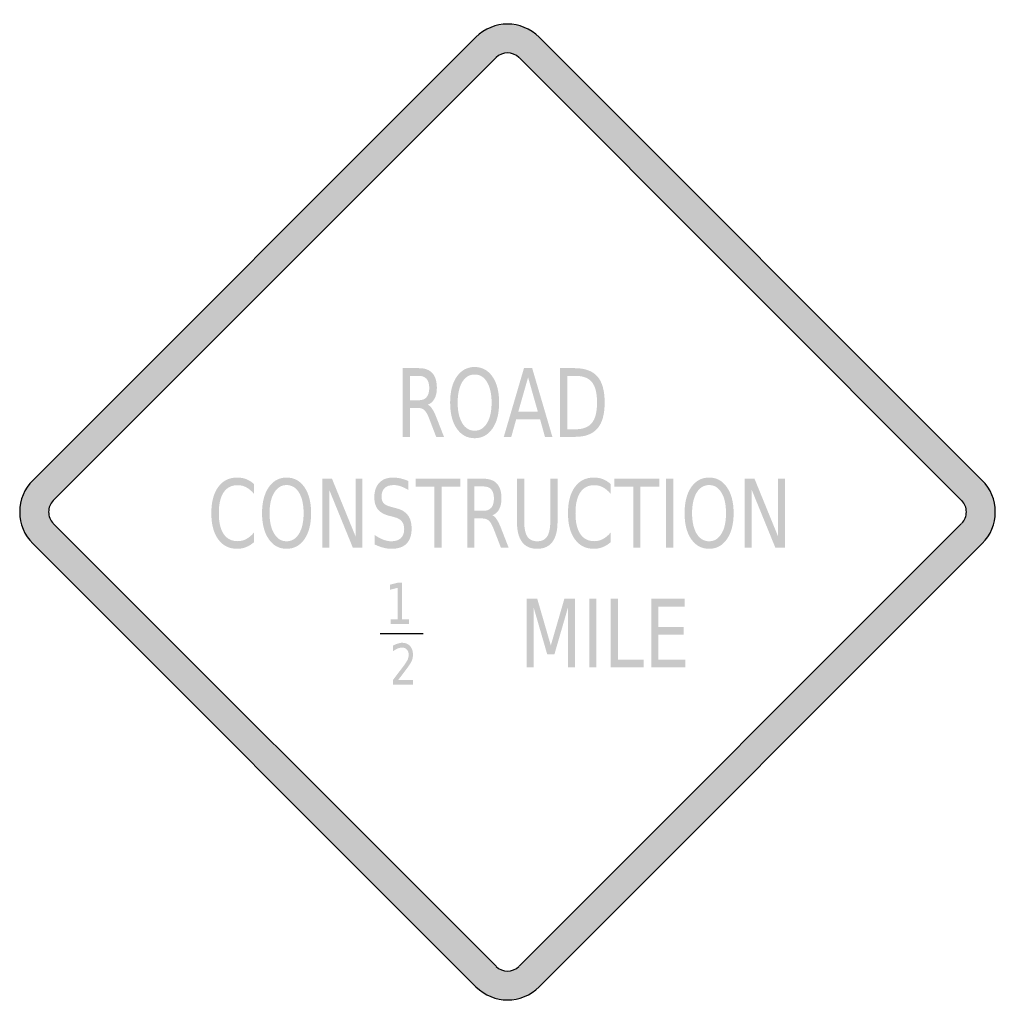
# Model space of a CAD drawing. Header units: inches. Extents: x -0.5 to 0.5, y -0.5 to 0.5.
import ezdxf

# ---------------------------------------------------------------- set-up
doc = ezdxf.new("R2010")
doc.units = ezdxf.units.IN
doc.header["$MEASUREMENT"] = 0

msp = doc.modelspace()

# ---------------------------------------------------------------- hatches: boundary and pattern name
h = msp.add_hatch(color=7)
h.paths.add_polyline_path([(0.0323, 0.4867), (0.4865, 0.0323), (0.4905, 0.0278), (0.4939, 0.0228), (0.4965, 0.0175), (0.4984, 0.012), (0.4995, 0.006), (0.5, 0), (0.4995, -0.006), (0.4984, -0.0118), (0.4965, -0.0175), (0.4939, -0.0228), (0.4905, -0.0278), (0.4865, -0.0323), (0.0323, -0.4867), (0.0278, -0.4907), (0.0227, -0.494), (0.0173, -0.4967), (0.0117, -0.4985), (0.006, -0.4997), (0.0002, -0.5), (-0.0057, -0.4997), (-0.0115, -0.4985), (-0.0172, -0.4967), (-0.0225, -0.494), (-0.0275, -0.4907), (-0.0323, -0.4867), (-0.4867, -0.0323), (-0.4905, -0.0278), (-0.4939, -0.0228), (-0.4965, -0.0175), (-0.4984, -0.0118), (-0.4995, -0.006), (-0.5, 0), (-0.4995, 0.006), (-0.4984, 0.012), (-0.4965, 0.0175), (-0.4939, 0.0228), (-0.4905, 0.0278), (-0.4867, 0.0323), (-0.0323, 0.4867), (-0.0277, 0.4907), (-0.0227, 0.494), (-0.0172, 0.4967), (-0.0117, 0.4985), (-0.0058, 0.4997), (0, 0.5), (0.0058, 0.4997), (0.0117, 0.4985), (0.0172, 0.4967), (0.0227, 0.494), (0.0277, 0.4907), (0.0323, 0.4867)])
h.paths.add_polyline_path([(0.0117, 0.4657), (0.4655, 0.0117), (0.467, 0.0102), (0.4682, 0.0083), (0.4692, 0.0063), (0.4699, 0.0043), (0.4704, 0.0022), (0.4704, 0), (0.4704, -0.0022), (0.4699, -0.0042), (0.4692, -0.0063), (0.4682, -0.0082), (0.467, -0.01), (0.4655, -0.0117), (0.0117, -0.4655), (0.0082, -0.4682), (0.0042, -0.4699), (0, -0.4704), (-0.0042, -0.4699), (-0.0082, -0.4682), (-0.0117, -0.4655), (-0.4655, -0.0117), (-0.467, -0.01), (-0.4682, -0.0082), (-0.4692, -0.0063), (-0.4699, -0.0042), (-0.4704, -0.0022), (-0.4704, 0), (-0.4704, 0.0022), (-0.4699, 0.0043), (-0.4692, 0.0063), (-0.4682, 0.0083), (-0.467, 0.0102), (-0.4655, 0.0117), (-0.0117, 0.4655), (-0.0082, 0.4684), (-0.0042, 0.4699), (0, 0.4705), (0.0042, 0.4699), (0.0082, 0.4684), (0.0117, 0.4657)], flags=0)
h = msp.add_hatch(color=7)
edge = h.paths.add_edge_path()
edge.add_spline(control_points=[(-0.0817, 0.11), (-0.0801, 0.1093), (-0.0786, 0.1078), (-0.0771, 0.1055), (-0.0756, 0.1033), (-0.0741, 0.1002), (-0.0726, 0.0962)], knot_values=[0, 0, 0, 0, 1, 1, 1, 2, 2, 2, 2], degree=3, periodic=0)
edge.add_line((-0.0726, 0.0962), (-0.0651, 0.077))
edge.add_line((-0.0651, 0.077), (-0.0731, 0.077))
edge.add_line((-0.0731, 0.077), (-0.08, 0.095))
edge.add_spline(control_points=[(-0.08, 0.095), (-0.0818, 0.0997), (-0.0835, 0.1029), (-0.0852, 0.1044), (-0.0869, 0.1059), (-0.0892, 0.1067), (-0.0921, 0.1067)], knot_values=[0, 0, 0, 0, 1, 1, 1, 2, 2, 2, 2], degree=3, periodic=0)
edge.add_line((-0.0921, 0.1067), (-0.1001, 0.1067))
edge.add_line((-0.1001, 0.1067), (-0.1001, 0.077))
edge.add_line((-0.1001, 0.077), (-0.1075, 0.077))
edge.add_line((-0.1075, 0.077), (-0.1075, 0.1474))
edge.add_line((-0.1075, 0.1474), (-0.0909, 0.1474))
edge.add_spline(control_points=[(-0.0909, 0.1474), (-0.0847, 0.1474), (-0.08, 0.1457), (-0.077, 0.1423), (-0.074, 0.139), (-0.0724, 0.1339), (-0.0724, 0.1271), (-0.0724, 0.1227), (-0.0732, 0.119), (-0.0748, 0.1161), (-0.0764, 0.1131), (-0.0787, 0.1111), (-0.0817, 0.11)], knot_values=[0, 0, 0, 0, 1, 1, 1, 2, 2, 2, 3, 3, 3, 4, 4, 4, 4], degree=3, periodic=0)
edge = h.paths.add_edge_path(flags=0)
edge.add_line((-0.1001, 0.1395), (-0.1001, 0.1145))
edge.add_line((-0.1001, 0.1145), (-0.0909, 0.1145))
edge.add_spline(control_points=[(-0.0909, 0.1145), (-0.0874, 0.1145), (-0.0847, 0.1156), (-0.0829, 0.1177), (-0.0811, 0.1199), (-0.0802, 0.123), (-0.0802, 0.1271), (-0.0802, 0.1312), (-0.0811, 0.1343), (-0.0829, 0.1364), (-0.0847, 0.1385), (-0.0874, 0.1395), (-0.0909, 0.1395)], knot_values=[0, 0, 0, 0, 1, 1, 1, 2, 2, 2, 3, 3, 3, 4, 4, 4, 4], degree=3, periodic=0)
edge.add_line((-0.0909, 0.1395), (-0.1001, 0.1395))
h = msp.add_hatch(color=7)
edge = h.paths.add_edge_path()
edge.add_spline(control_points=[(-0.0337, 0.1486), (-0.0261, 0.1486), (-0.02, 0.1453), (-0.0154, 0.1387), (-0.0108, 0.1321), (-0.0086, 0.1232), (-0.0086, 0.1121), (-0.0086, 0.101), (-0.0108, 0.0921), (-0.0154, 0.0855), (-0.02, 0.0789), (-0.0261, 0.0756), (-0.0337, 0.0756), (-0.0413, 0.0756), (-0.0474, 0.0789), (-0.052, 0.0855), (-0.0566, 0.0921), (-0.0588, 0.101), (-0.0588, 0.1121), (-0.0588, 0.1232), (-0.0566, 0.1321), (-0.052, 0.1387), (-0.0474, 0.1453), (-0.0413, 0.1486), (-0.0337, 0.1486)], knot_values=[0, 0, 0, 0, 1, 1, 1, 2, 2, 2, 3, 3, 3, 4, 4, 4, 5, 5, 5, 6, 6, 6, 7, 7, 7, 8, 8, 8, 8], degree=3, periodic=0)
edge = h.paths.add_edge_path(flags=0)
edge.add_spline(control_points=[(-0.0337, 0.1409), (-0.039, 0.1409), (-0.0433, 0.1383), (-0.0464, 0.1332), (-0.0495, 0.128), (-0.0511, 0.121), (-0.0511, 0.1121), (-0.0511, 0.1032), (-0.0495, 0.0962), (-0.0464, 0.0911), (-0.0433, 0.0859), (-0.039, 0.0833), (-0.0337, 0.0833), (-0.0283, 0.0833), (-0.0241, 0.0859), (-0.021, 0.0911), (-0.0179, 0.0962), (-0.0163, 0.1032), (-0.0163, 0.1121), (-0.0163, 0.121), (-0.0179, 0.128), (-0.021, 0.1332), (-0.0241, 0.1383), (-0.0283, 0.1409), (-0.0337, 0.1409)], knot_values=[0, 0, 0, 0, 1, 1, 1, 2, 2, 2, 3, 3, 3, 4, 4, 4, 5, 5, 5, 6, 6, 6, 7, 7, 7, 8, 8, 8, 8], degree=3, periodic=0)
h = msp.add_hatch(color=7)
h.paths.add_polyline_path([(0.0169, 0.1474), (0.0253, 0.1474), (0.046, 0.077), (0.0384, 0.077), (0.0334, 0.095), (0.0089, 0.095), (0.0039, 0.077), (-0.0038, 0.077), (0.0169, 0.1474)])
h.paths.add_polyline_path([(0.0211, 0.138), (0.0111, 0.1029), (0.0311, 0.1029), (0.0211, 0.138)], flags=0)
h = msp.add_hatch(color=7)
edge = h.paths.add_edge_path()
edge.add_line((0.0539, 0.1474), (0.069, 0.1474))
edge.add_spline(control_points=[(0.069, 0.1474), (0.0795, 0.1474), (0.0872, 0.1445), (0.0922, 0.1389), (0.0971, 0.1332), (0.0996, 0.1243), (0.0996, 0.1122), (0.0996, 0.1001), (0.0971, 0.0912), (0.0921, 0.0855), (0.0872, 0.0798), (0.0795, 0.077), (0.069, 0.077)], knot_values=[0, 0, 0, 0, 1, 1, 1, 2, 2, 2, 3, 3, 3, 4, 4, 4, 4], degree=3, periodic=0)
edge.add_line((0.069, 0.077), (0.0539, 0.077))
edge.add_line((0.0539, 0.077), (0.0539, 0.1474))
edge = h.paths.add_edge_path(flags=0)
edge.add_line((0.0612, 0.1395), (0.0612, 0.0848))
edge.add_line((0.0612, 0.0848), (0.0701, 0.0848))
edge.add_spline(control_points=[(0.0701, 0.0848), (0.0776, 0.0848), (0.0831, 0.087), (0.0866, 0.0914), (0.0901, 0.0958), (0.0918, 0.1027), (0.0918, 0.1122), (0.0918, 0.1217), (0.0901, 0.1286), (0.0866, 0.133), (0.0831, 0.1373), (0.0776, 0.1395), (0.0701, 0.1395)], knot_values=[0, 0, 0, 0, 1, 1, 1, 2, 2, 2, 3, 3, 3, 4, 4, 4, 4], degree=3, periodic=0)
edge.add_line((0.0701, 0.1395), (0.0612, 0.1395))
h = msp.add_hatch(color=7)
edge = h.paths.add_edge_path()
edge.add_line((-0.2598, 0.0286), (-0.2598, 0.0186))
edge.add_spline(control_points=[(-0.2598, 0.0186), (-0.2623, 0.0216), (-0.265, 0.0238), (-0.2678, 0.0253), (-0.2706, 0.0268), (-0.2735, 0.0275), (-0.2767, 0.0275), (-0.2829, 0.0275), (-0.2877, 0.025), (-0.291, 0.0201), (-0.2943, 0.0152), (-0.2959, 0.0081), (-0.2959, -0.0012), (-0.2959, -0.0105), (-0.2943, -0.0176), (-0.291, -0.0225), (-0.2877, -0.0274), (-0.2829, -0.0299), (-0.2767, -0.0299), (-0.2735, -0.0299), (-0.2706, -0.0292), (-0.2678, -0.0277), (-0.265, -0.0262), (-0.2623, -0.024), (-0.2598, -0.021)], knot_values=[0, 0, 0, 0, 1, 1, 1, 2, 2, 2, 3, 3, 3, 4, 4, 4, 5, 5, 5, 6, 6, 6, 7, 7, 7, 8, 8, 8, 8], degree=3, periodic=0)
edge.add_line((-0.2598, -0.021), (-0.2598, -0.0309))
edge.add_spline(control_points=[(-0.2598, -0.0309), (-0.2624, -0.0332), (-0.2651, -0.0349), (-0.268, -0.036), (-0.2709, -0.0372), (-0.2739, -0.0377), (-0.2771, -0.0377), (-0.2854, -0.0377), (-0.2918, -0.0345), (-0.2966, -0.0279), (-0.3013, -0.0214), (-0.3036, -0.0125), (-0.3036, -0.0012), (-0.3036, 0.0101), (-0.3013, 0.019), (-0.2966, 0.0255), (-0.2918, 0.0321), (-0.2854, 0.0353), (-0.2771, 0.0353), (-0.2739, 0.0353), (-0.2708, 0.0348), (-0.2679, 0.0337), (-0.265, 0.0325), (-0.2623, 0.0309), (-0.2598, 0.0286)], knot_values=[0, 0, 0, 0, 1, 1, 1, 2, 2, 2, 3, 3, 3, 4, 4, 4, 5, 5, 5, 6, 6, 6, 7, 7, 7, 8, 8, 8, 8], degree=3, periodic=0)
h = msp.add_hatch(color=7)
edge = h.paths.add_edge_path()
edge.add_spline(control_points=[(-0.2264, 0.0353), (-0.2188, 0.0353), (-0.2127, 0.032), (-0.2081, 0.0254), (-0.2036, 0.0188), (-0.2013, 0.0099), (-0.2013, -0.0012), (-0.2013, -0.0123), (-0.2036, -0.0212), (-0.2081, -0.0278), (-0.2127, -0.0344), (-0.2188, -0.0377), (-0.2264, -0.0377), (-0.2341, -0.0377), (-0.2402, -0.0344), (-0.2447, -0.0278), (-0.2493, -0.0212), (-0.2516, -0.0124), (-0.2516, -0.0012), (-0.2516, 0.0099), (-0.2493, 0.0188), (-0.2447, 0.0254), (-0.2402, 0.032), (-0.2341, 0.0353), (-0.2264, 0.0353)], knot_values=[0, 0, 0, 0, 1, 1, 1, 2, 2, 2, 3, 3, 3, 4, 4, 4, 5, 5, 5, 6, 6, 6, 7, 7, 7, 8, 8, 8, 8], degree=3, periodic=0)
edge = h.paths.add_edge_path(flags=0)
edge.add_spline(control_points=[(-0.2264, 0.0276), (-0.2318, 0.0276), (-0.236, 0.025), (-0.2391, 0.0199), (-0.2423, 0.0147), (-0.2439, 0.0077), (-0.2439, -0.0012), (-0.2439, -0.0101), (-0.2423, -0.0171), (-0.2391, -0.0223), (-0.236, -0.0274), (-0.2318, -0.03), (-0.2264, -0.03), (-0.2211, -0.03), (-0.2169, -0.0274), (-0.2137, -0.0223), (-0.2106, -0.0171), (-0.209, -0.0101), (-0.209, -0.0012), (-0.209, 0.0077), (-0.2106, 0.0147), (-0.2137, 0.0199), (-0.2169, 0.025), (-0.2211, 0.0276), (-0.2264, 0.0276)], knot_values=[0, 0, 0, 0, 1, 1, 1, 2, 2, 2, 3, 3, 3, 4, 4, 4, 5, 5, 5, 6, 6, 6, 7, 7, 7, 8, 8, 8, 8], degree=3, periodic=0)
for points in [[(-0.1898, 0.0341), (-0.1799, 0.0341), (-0.1558, -0.0249), (-0.1558, 0.0341), (-0.1487, 0.0341), (-0.1487, -0.0364), (-0.1586, -0.0364), (-0.1827, 0.0226), (-0.1827, -0.0364), (-0.1898, -0.0364), (-0.1898, 0.0341)], [(-0.0942, 0.0341), (-0.0483, 0.0341), (-0.0483, 0.026), (-0.0676, 0.026), (-0.0676, -0.0364), (-0.075, -0.0364), (-0.075, 0.026), (-0.0942, 0.026), (-0.0942, 0.0341)], [(0.1096, 0.0341), (0.1556, 0.0341), (0.1556, 0.026), (0.1363, 0.026), (0.1363, -0.0364), (0.1289, -0.0364), (0.1289, 0.026), (0.1096, 0.026), (0.1096, 0.0341)], [(0.1626, 0.0341), (0.17, 0.0341), (0.17, -0.0364), (0.1626, -0.0364), (0.1626, 0.0341)], [(0.2432, 0.0341), (0.2532, 0.0341), (0.2773, -0.0249), (0.2773, 0.0341), (0.2844, 0.0341), (0.2844, -0.0364), (0.2745, -0.0364), (0.2504, 0.0226), (0.2504, -0.0364), (0.2432, -0.0364), (0.2432, 0.0341)], [(-0.1198, -0.1099), (-0.1126, -0.1099), (-0.1126, -0.0777), (-0.1205, -0.0797), (-0.1205, -0.0745), (-0.1127, -0.0725), (-0.1083, -0.0725), (-0.1083, -0.1099), (-0.1011, -0.1099), (-0.1011, -0.1147), (-0.1198, -0.1147), (-0.1198, -0.1099)], [(0.0196, -0.0889), (0.0305, -0.0889), (0.0444, -0.1368), (0.0583, -0.0889), (0.0693, -0.0889), (0.0693, -0.1593), (0.0621, -0.1593), (0.0621, -0.0975), (0.0481, -0.1458), (0.0407, -0.1458), (0.0267, -0.0975), (0.0267, -0.1593), (0.0196, -0.1593), (0.0196, -0.0889)], [(0.0839, -0.0889), (0.0912, -0.0889), (0.0912, -0.1593), (0.0839, -0.1593), (0.0839, -0.0889)], [(0.1058, -0.0889), (0.1132, -0.0889), (0.1132, -0.1513), (0.1396, -0.1513), (0.1396, -0.1593), (0.1058, -0.1593), (0.1058, -0.0889)], [(0.1473, -0.0889), (0.1817, -0.0889), (0.1817, -0.0969), (0.1547, -0.0969), (0.1547, -0.1177), (0.1806, -0.1177), (0.1806, -0.1258), (0.1547, -0.1258), (0.1547, -0.1513), (0.1824, -0.1513), (0.1824, -0.1593), (0.1473, -0.1593), (0.1473, -0.0889)]]:
    msp.add_hatch(color=7).paths.add_polyline_path(points)
h = msp.add_hatch(color=7)
edge = h.paths.add_edge_path()
edge.add_line((-0.1015, 0.0317), (-0.1015, 0.0225))
edge.add_spline(control_points=[(-0.1015, 0.0225), (-0.1043, 0.0242), (-0.1069, 0.0255), (-0.1094, 0.0263), (-0.1119, 0.0272), (-0.1143, 0.0276), (-0.1166, 0.0276), (-0.1206, 0.0276), (-0.1237, 0.0266), (-0.1259, 0.0246), (-0.128, 0.0226), (-0.1291, 0.0197), (-0.1291, 0.016), (-0.1291, 0.0129), (-0.1284, 0.0105), (-0.1269, 0.0089), (-0.1255, 0.0074), (-0.1228, 0.0061), (-0.1187, 0.0051)], knot_values=[0, 0, 0, 0, 1, 1, 1, 2, 2, 2, 3, 3, 3, 4, 4, 4, 5, 5, 5, 6, 6, 6, 6], degree=3, periodic=0)
edge.add_line((-0.1187, 0.0051), (-0.1143, 0.0039))
edge.add_spline(control_points=[(-0.1143, 0.0039), (-0.1088, 0.0026), (-0.1048, 0.0002), (-0.1022, -0.0032), (-0.0996, -0.0066), (-0.0983, -0.0112), (-0.0983, -0.0169), (-0.0983, -0.0238), (-0.1, -0.0289), (-0.1035, -0.0324), (-0.107, -0.036), (-0.1122, -0.0377), (-0.119, -0.0377), (-0.1216, -0.0377), (-0.1244, -0.0373), (-0.1273, -0.0366), (-0.1302, -0.0358), (-0.1332, -0.0347), (-0.1363, -0.0332)], knot_values=[0, 0, 0, 0, 1, 1, 1, 2, 2, 2, 3, 3, 3, 4, 4, 4, 5, 5, 5, 6, 6, 6, 6], degree=3, periodic=0)
edge.add_line((-0.1363, -0.0332), (-0.1363, -0.0234))
edge.add_spline(control_points=[(-0.1363, -0.0234), (-0.1333, -0.0256), (-0.1304, -0.0272), (-0.1275, -0.0283), (-0.1246, -0.0294), (-0.1218, -0.03), (-0.119, -0.03), (-0.1149, -0.03), (-0.1116, -0.0289), (-0.1093, -0.0268), (-0.107, -0.0246), (-0.1059, -0.0216), (-0.1059, -0.0176), (-0.1059, -0.0142), (-0.1067, -0.0115), (-0.1084, -0.0095), (-0.11, -0.0076), (-0.1127, -0.0061), (-0.1165, -0.0051)], knot_values=[0, 0, 0, 0, 1, 1, 1, 2, 2, 2, 3, 3, 3, 4, 4, 4, 5, 5, 5, 6, 6, 6, 6], degree=3, periodic=0)
edge.add_line((-0.1165, -0.0051), (-0.1209, -0.004))
edge.add_spline(control_points=[(-0.1209, -0.004), (-0.1264, -0.0026), (-0.1304, -0.0004), (-0.1328, 0.0026), (-0.1353, 0.0057), (-0.1365, 0.0099), (-0.1365, 0.0152), (-0.1365, 0.0215), (-0.1348, 0.0264), (-0.1314, 0.03), (-0.128, 0.0335), (-0.1234, 0.0353), (-0.1174, 0.0353), (-0.1149, 0.0353), (-0.1123, 0.035), (-0.1096, 0.0344), (-0.107, 0.0338), (-0.1043, 0.0329), (-0.1015, 0.0317)], knot_values=[0, 0, 0, 0, 1, 1, 1, 2, 2, 2, 3, 3, 3, 4, 4, 4, 5, 5, 5, 6, 6, 6, 6], degree=3, periodic=0)
h = msp.add_hatch(color=7)
edge = h.paths.add_edge_path()
edge.add_spline(control_points=[(-0.0155, -0.0033), (-0.0139, -0.004), (-0.0124, -0.0055), (-0.0109, -0.0078), (-0.0094, -0.01), (-0.0079, -0.0132), (-0.0064, -0.0171)], knot_values=[0, 0, 0, 0, 1, 1, 1, 2, 2, 2, 2], degree=3, periodic=0)
edge.add_line((-0.0064, -0.0171), (0.0011, -0.0364))
edge.add_line((0.0011, -0.0364), (-0.0068, -0.0364))
edge.add_line((-0.0068, -0.0364), (-0.0138, -0.0183))
edge.add_spline(control_points=[(-0.0138, -0.0183), (-0.0156, -0.0136), (-0.0173, -0.0104), (-0.019, -0.0089), (-0.0207, -0.0074), (-0.023, -0.0066), (-0.0259, -0.0066)], knot_values=[0, 0, 0, 0, 1, 1, 1, 2, 2, 2, 2], degree=3, periodic=0)
edge.add_line((-0.0259, -0.0066), (-0.0339, -0.0066))
edge.add_line((-0.0339, -0.0066), (-0.0339, -0.0364))
edge.add_line((-0.0339, -0.0364), (-0.0413, -0.0364))
edge.add_line((-0.0413, -0.0364), (-0.0413, 0.0341))
edge.add_line((-0.0413, 0.0341), (-0.0247, 0.0341))
edge.add_spline(control_points=[(-0.0247, 0.0341), (-0.0185, 0.0341), (-0.0138, 0.0324), (-0.0108, 0.029), (-0.0077, 0.0256), (-0.0062, 0.0206), (-0.0062, 0.0138), (-0.0062, 0.0093), (-0.007, 0.0057), (-0.0086, 0.0027), (-0.0101, -0.0002), (-0.0125, -0.0022), (-0.0155, -0.0033)], knot_values=[0, 0, 0, 0, 1, 1, 1, 2, 2, 2, 3, 3, 3, 4, 4, 4, 4], degree=3, periodic=0)
edge = h.paths.add_edge_path(flags=0)
edge.add_line((-0.0339, 0.0262), (-0.0339, 0.0012))
edge.add_line((-0.0339, 0.0012), (-0.0247, 0.0012))
edge.add_spline(control_points=[(-0.0247, 0.0012), (-0.0211, 0.0012), (-0.0184, 0.0023), (-0.0166, 0.0044), (-0.0148, 0.0065), (-0.0139, 0.0097), (-0.0139, 0.0138), (-0.0139, 0.0179), (-0.0148, 0.021), (-0.0166, 0.0231), (-0.0184, 0.0252), (-0.0211, 0.0262), (-0.0247, 0.0262)], knot_values=[0, 0, 0, 0, 1, 1, 1, 2, 2, 2, 3, 3, 3, 4, 4, 4, 4], degree=3, periodic=0)
edge.add_line((-0.0247, 0.0262), (-0.0339, 0.0262))
h = msp.add_hatch(color=7)
edge = h.paths.add_edge_path()
edge.add_line((0.0097, 0.0341), (0.0171, 0.0341))
edge.add_line((0.0171, 0.0341), (0.0171, -0.0087))
edge.add_spline(control_points=[(0.0171, -0.0087), (0.0171, -0.0163), (0.0181, -0.0217), (0.0202, -0.025), (0.0224, -0.0283), (0.0258, -0.03), (0.0305, -0.03), (0.0352, -0.03), (0.0386, -0.0283), (0.0407, -0.025), (0.0428, -0.0217), (0.0439, -0.0163), (0.0439, -0.0087)], knot_values=[0, 0, 0, 0, 1, 1, 1, 2, 2, 2, 3, 3, 3, 4, 4, 4, 4], degree=3, periodic=0)
edge.add_line((0.0439, -0.0087), (0.0439, 0.0341))
edge.add_line((0.0439, 0.0341), (0.0513, 0.0341))
edge.add_line((0.0513, 0.0341), (0.0513, -0.0099))
edge.add_spline(control_points=[(0.0513, -0.0099), (0.0513, -0.0191), (0.0495, -0.026), (0.046, -0.0307), (0.0425, -0.0354), (0.0373, -0.0377), (0.0305, -0.0377), (0.0236, -0.0377), (0.0184, -0.0354), (0.0149, -0.0307), (0.0114, -0.026), (0.0097, -0.0191), (0.0097, -0.0099)], knot_values=[0, 0, 0, 0, 1, 1, 1, 2, 2, 2, 3, 3, 3, 4, 4, 4, 4], degree=3, periodic=0)
edge.add_line((0.0097, -0.0099), (0.0097, 0.0341))
h = msp.add_hatch(color=7)
edge = h.paths.add_edge_path()
edge.add_line((0.1058, 0.0286), (0.1058, 0.0186))
edge.add_spline(control_points=[(0.1058, 0.0186), (0.1033, 0.0216), (0.1006, 0.0238), (0.0978, 0.0253), (0.095, 0.0268), (0.0921, 0.0275), (0.0889, 0.0275), (0.0827, 0.0275), (0.0779, 0.025), (0.0746, 0.0201), (0.0713, 0.0152), (0.0697, 0.0081), (0.0697, -0.0012), (0.0697, -0.0105), (0.0713, -0.0176), (0.0746, -0.0225), (0.0779, -0.0274), (0.0827, -0.0299), (0.0889, -0.0299), (0.0921, -0.0299), (0.095, -0.0292), (0.0978, -0.0277), (0.1006, -0.0262), (0.1033, -0.024), (0.1058, -0.021)], knot_values=[0, 0, 0, 0, 1, 1, 1, 2, 2, 2, 3, 3, 3, 4, 4, 4, 5, 5, 5, 6, 6, 6, 7, 7, 7, 8, 8, 8, 8], degree=3, periodic=0)
edge.add_line((0.1058, -0.021), (0.1058, -0.0309))
edge.add_spline(control_points=[(0.1058, -0.0309), (0.1032, -0.0332), (0.1005, -0.0349), (0.0976, -0.036), (0.0947, -0.0372), (0.0917, -0.0377), (0.0885, -0.0377), (0.0802, -0.0377), (0.0738, -0.0345), (0.069, -0.0279), (0.0643, -0.0214), (0.062, -0.0125), (0.062, -0.0012), (0.062, 0.0101), (0.0643, 0.019), (0.069, 0.0255), (0.0738, 0.0321), (0.0802, 0.0353), (0.0885, 0.0353), (0.0917, 0.0353), (0.0948, 0.0348), (0.0977, 0.0337), (0.1006, 0.0325), (0.1033, 0.0309), (0.1058, 0.0286)], knot_values=[0, 0, 0, 0, 1, 1, 1, 2, 2, 2, 3, 3, 3, 4, 4, 4, 5, 5, 5, 6, 6, 6, 7, 7, 7, 8, 8, 8, 8], degree=3, periodic=0)
h = msp.add_hatch(color=7)
edge = h.paths.add_edge_path()
edge.add_spline(control_points=[(0.2066, 0.0353), (0.2143, 0.0353), (0.2204, 0.032), (0.2249, 0.0254), (0.2295, 0.0188), (0.2318, 0.0099), (0.2318, -0.0012), (0.2318, -0.0123), (0.2295, -0.0212), (0.2249, -0.0278), (0.2204, -0.0344), (0.2143, -0.0377), (0.2066, -0.0377), (0.199, -0.0377), (0.1929, -0.0344), (0.1883, -0.0278), (0.1838, -0.0212), (0.1815, -0.0124), (0.1815, -0.0012), (0.1815, 0.0099), (0.1838, 0.0188), (0.1883, 0.0254), (0.1929, 0.032), (0.199, 0.0353), (0.2066, 0.0353)], knot_values=[0, 0, 0, 0, 1, 1, 1, 2, 2, 2, 3, 3, 3, 4, 4, 4, 5, 5, 5, 6, 6, 6, 7, 7, 7, 8, 8, 8, 8], degree=3, periodic=0)
edge = h.paths.add_edge_path(flags=0)
edge.add_spline(control_points=[(0.2066, 0.0276), (0.2013, 0.0276), (0.1971, 0.025), (0.1939, 0.0199), (0.1908, 0.0147), (0.1892, 0.0077), (0.1892, -0.0012), (0.1892, -0.0101), (0.1908, -0.0171), (0.1939, -0.0223), (0.1971, -0.0274), (0.2013, -0.03), (0.2066, -0.03), (0.212, -0.03), (0.2162, -0.0274), (0.2193, -0.0223), (0.2225, -0.0171), (0.224, -0.0101), (0.224, -0.0012), (0.224, 0.0077), (0.2225, 0.0147), (0.2193, 0.0199), (0.2162, 0.025), (0.212, 0.0276), (0.2066, 0.0276)], knot_values=[0, 0, 0, 0, 1, 1, 1, 2, 2, 2, 3, 3, 3, 4, 4, 4, 5, 5, 5, 6, 6, 6, 7, 7, 7, 8, 8, 8, 8], degree=3, periodic=0)
h = msp.add_hatch(color=7)
edge = h.paths.add_edge_path()
edge.add_line((-0.1121, -0.1722), (-0.0967, -0.1722))
edge.add_line((-0.0967, -0.1722), (-0.0967, -0.1771))
edge.add_line((-0.0967, -0.1771), (-0.1174, -0.1771))
edge.add_line((-0.1174, -0.1771), (-0.1174, -0.1722))
edge.add_spline(control_points=[(-0.1174, -0.1722), (-0.1157, -0.17), (-0.1135, -0.167), (-0.1106, -0.1632), (-0.1077, -0.1594), (-0.1058, -0.157), (-0.1051, -0.1559), (-0.1037, -0.1538), (-0.1027, -0.1521), (-0.1021, -0.1507), (-0.1016, -0.1492), (-0.1013, -0.1478), (-0.1013, -0.1465), (-0.1013, -0.1442), (-0.1019, -0.1424), (-0.1031, -0.141), (-0.1043, -0.1396), (-0.1059, -0.1389), (-0.1079, -0.1389), (-0.1093, -0.1389), (-0.1107, -0.1392), (-0.1123, -0.1398), (-0.1138, -0.1404), (-0.1154, -0.1414), (-0.1172, -0.1426)], knot_values=[0, 0, 0, 0, 1, 1, 1, 2, 2, 2, 3, 3, 3, 4, 4, 4, 5, 5, 5, 6, 6, 6, 7, 7, 7, 8, 8, 8, 8], degree=3, periodic=0)
edge.add_line((-0.1172, -0.1426), (-0.1172, -0.1368))
edge.add_spline(control_points=[(-0.1172, -0.1368), (-0.1154, -0.1359), (-0.1137, -0.1352), (-0.1122, -0.1348), (-0.1107, -0.1343), (-0.1092, -0.134), (-0.108, -0.134), (-0.1046, -0.134), (-0.1019, -0.1351), (-0.0999, -0.1373), (-0.0979, -0.1395), (-0.0969, -0.1424), (-0.0969, -0.1461), (-0.0969, -0.1478), (-0.0971, -0.1495), (-0.0976, -0.151), (-0.0981, -0.1526), (-0.099, -0.1544), (-0.1004, -0.1565)], knot_values=[0, 0, 0, 0, 1, 1, 1, 2, 2, 2, 3, 3, 3, 4, 4, 4, 5, 5, 5, 6, 6, 6, 6], degree=3, periodic=0)
edge.add_spline(control_points=[(-0.1004, -0.1565), (-0.1007, -0.1571), (-0.1019, -0.1587), (-0.1038, -0.1613), (-0.1058, -0.1639), (-0.1085, -0.1675), (-0.1121, -0.1722)], knot_values=[0, 0, 0, 0, 1, 1, 1, 2, 2, 2, 2], degree=3, periodic=0)

# ---------------------------------------------------------------- linework, layer by layer
at = {"color": 7}
for p, q in [((-0.4867, 0.0323), (-0.0323, 0.4867)), ((0.0323, 0.4867), (0.4867, 0.0323)), ((-0.4656, 0.0118), (-0.0117, 0.4656)), ((0.0118, 0.4656), (0.4655, 0.0118)), ((-0.0117, -0.4655), (-0.4656, -0.0117)), ((0.4655, -0.0117), (0.0118, -0.4655)), ((-0.0323, -0.4866), (-0.4867, -0.0323)), ((0.4867, -0.0323), (0.0323, -0.4866)), ((-0.1306, -0.1246), (-0.0864, -0.1246))]:
    msp.add_line(p, q, dxfattribs=at)
for points in [[(0.0324, 0.4866), (0.0145, 0.5045), (-0.0145, 0.5045), (-0.0324, 0.4866)], [(0.0117, 0.4656), (0.0052, 0.4721), (-0.0052, 0.4721), (-0.0117, 0.4656)], [(-0.0117, -0.4656), (-0.0052, -0.472), (0.0052, -0.472), (0.0117, -0.4656)], [(-0.0323, -0.4866), (-0.0144, -0.5045), (0.0146, -0.5045), (0.0325, -0.4866)]]:
    msp.add_open_spline(points, degree=3, dxfattribs=at)
for points in [[(-0.4866, 0.0324), (-0.4952, 0.0238), (-0.5, 0.0122), (-0.5, 0), (-0.5, -0.0121), (-0.4952, -0.0238), (-0.4866, -0.0323)], [(0.4866, -0.0323), (0.4952, -0.0238), (0.5, -0.0121), (0.5, 0), (0.5, 0.0122), (0.4952, 0.0238), (0.4866, 0.0324)], [(-0.4656, 0.0117), (-0.4687, 0.0086), (-0.4704, 0.0044), (-0.4704, 0), (-0.4704, -0.0043), (-0.4687, -0.0085), (-0.4656, -0.0116)], [(0.4656, -0.0116), (0.4687, -0.0085), (0.4704, -0.0043), (0.4704, 0), (0.4704, 0.0044), (0.4687, 0.0086), (0.4656, 0.0117)]]:
    msp.add_open_spline(points, degree=3, knots=[0, 0, 0, 0, 1, 1, 1, 2, 2, 2, 2], dxfattribs=at)

doc.saveas('drawing.dxf')
